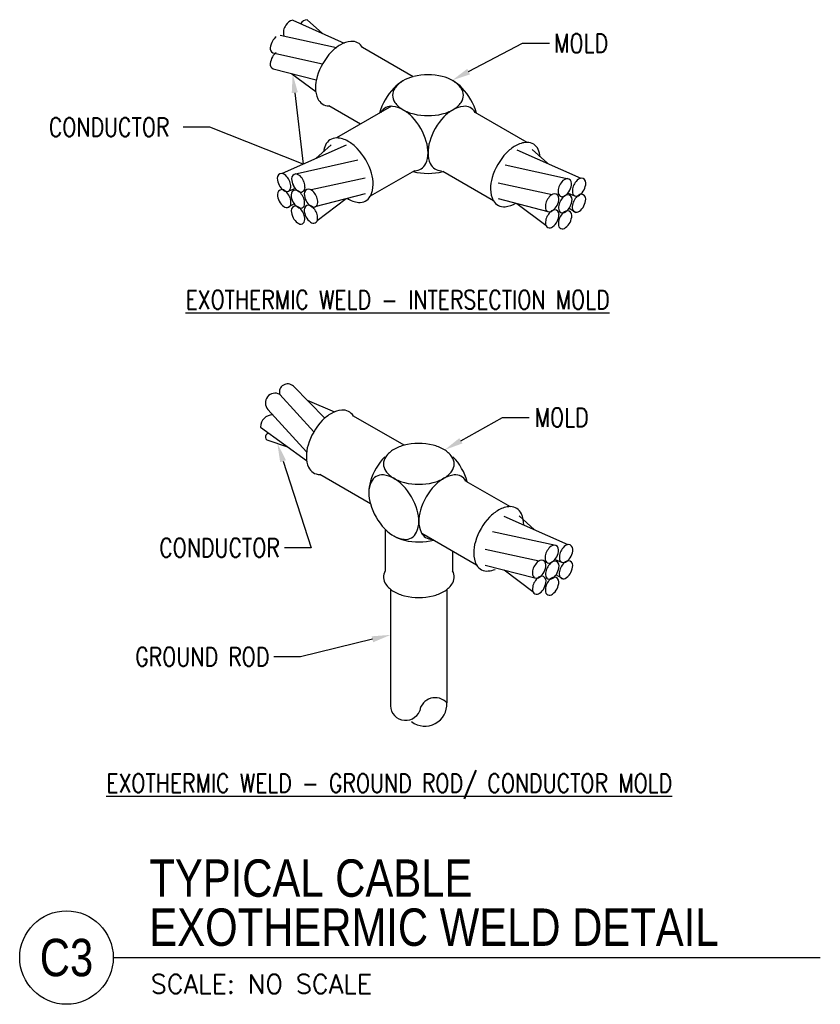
# Model space of a CAD drawing. Header units: inches. Extents: x 61.6 to 99, y -10.9 to 44.5.
# Tile 7 of 8: x 74.7 to 80.1, y 37.6 to 44.2. Entities that reach past the tile are written whole.
import ezdxf
from ezdxf import colors
from ezdxf.entities.mleader import LeaderData, LeaderLine
from ezdxf.enums import TextEntityAlignment as Align
from ezdxf.math import Vec2, Vec3

# ---------------------------------------------------------------- set-up
doc = ezdxf.new("R2010")
doc.units = ezdxf.units.IN
doc.header["$MEASUREMENT"] = 0
for name, color, linetype in [('E-ANNO-SYMB', 2, 'Continuous'), ('E-ANNO-TEXT', 2, 'Continuous'), ('E-DETL-GRPH', 3, 'Continuous')]:
    doc.layers.add(name, color=color, linetype=linetype)
doc.styles.add('Annotative', font='romans.shx', dxfattribs={"width": 0.8})
doc.styles.add('ROMANS', font='ROMANS.shx', dxfattribs={"width": 0.8})
doc.styles.add('Title', font='swiss.ttf', dxfattribs={"height": 0.25})

# ---------------------------------------------------------------- blocks, each defined once
blk = doc.blocks.new('*U9')
blk.add_line((0, 0), (4.7234, 0))
blk.add_circle((-0.3126, 0), 0.3126)
at = {"style": 'Title', "width": 0.8}
for tag, p, height in [('TITLE1', (0.2408, 0.4062), 0.25), ('SCALE', (0.25, -0.1768), 0.0984)]:
    blk.add_attdef(tag, p, '', height=height, dxfattribs=at)
blk.add_attdef('TITLE2', text='', height=0.25, dxfattribs=at).set_placement((0.2408, 0.3281), align=Align.TOP_LEFT)
blk.add_attdef('NUMBER', text='', height=0.25, dxfattribs=at).set_placement((-0.3126, 0), align=Align.MIDDLE_CENTER)

msp = doc.modelspace()

# ---------------------------------------------------------------- linework, layer by layer
at = {"layer": 'E-DETL-GRPH', "lineweight": -3}
for p, q in [((76.5621, 44.1875), (76.9053, 44.0348)), ((76.6584, 44.191), (76.7611, 44.099)), ((76.4794, 44.0877), (76.854, 44.0052)), ((76.4293, 43.9698), (76.7621, 43.8965)), ((77.3673, 43.8101), (77.0295, 44.0051)), ((76.4311, 43.8629), (76.7199, 43.7882)), ((76.5574, 43.8302), (76.7161, 43.7106)), ((77.0155, 43.493), (76.8042, 43.615)), ((77.2218, 43.6121), (76.8553, 43.4005)), ((78.1278, 43.371), (77.781, 43.5712)), ((76.9204, 43.353), (76.4923, 43.1625)), ((76.819, 43.3542), (76.7163, 43.2622)), ((78.0601, 43.322), (78.4863, 43.1323)), ((78.1615, 43.3232), (78.2642, 43.2311)), ((76.998, 43.2509), (76.572, 43.157)), ((77.3762, 43.1811), (77.0806, 43.0104)), ((77.9825, 43.2199), (78.4057, 43.1266)), ((77.0455, 43.1324), (76.6855, 43.0531)), ((77.9025, 42.9809), (77.5647, 43.1759)), ((76.5788, 43.063), (76.5368, 43.0443)), ((77.935, 43.1014), (78.2948, 43.0221)), ((77.0463, 43.0261), (76.7103, 42.9392)), ((76.9199, 42.9934), (76.7262, 42.8473)), ((77.9342, 42.9951), (78.2665, 42.9092)), ((78.4013, 43.0321), (78.4437, 43.0133)), ((76.5712, 42.961), (76.5251, 42.9344)), ((78.0605, 42.9624), (78.253, 42.8173)), ((78.4089, 42.9302), (78.456, 42.903)), ((76.567, 41.7401), (76.7761, 41.5273)), ((76.4754, 41.6863), (76.7034, 41.4367)), ((76.6585, 41.647), (76.8414, 41.5695)), ((76.3965, 41.5859), (76.6553, 41.3027)), ((77.3061, 41.3459), (76.9683, 41.5409)), ((76.3469, 41.4676), (76.6553, 41.2435)), ((76.3965, 41.3792), (76.5276, 41.3363)), ((77.0808, 40.9557), (76.743, 41.1508)), ((77.7198, 41.107), (78.0155, 40.9363)), ((77.9733, 40.8725), (78.3996, 40.6828)), ((78.0747, 40.8737), (78.1774, 40.7817)), ((77.1796, 40.7848), (77.1796, 40.5057)), ((77.4238, 40.7577), (77.7902, 40.5462)), ((77.8958, 40.7704), (78.319, 40.6772)), ((77.63, 40.6387), (77.63, 40.5057)), ((77.8482, 40.6519), (78.208, 40.5727)), ((77.8475, 40.5456), (78.1797, 40.4597)), ((78.3145, 40.5827), (78.3569, 40.5638)), ((77.9738, 40.5129), (78.1662, 40.3678)), ((78.3221, 40.4807), (78.3692, 40.4536)), ((77.216, 40.3834), (77.216, 39.6241)), ((77.5913, 40.3816), (77.5913, 39.6241))]:
    msp.add_line(p, q, dxfattribs=at)
for centre, radius, start, end in [((76.5778, 44.1184), 0.0709, 102.74378, 149.55313), ((76.6646, 44.1305), 0.0609, 95.86387, 146.13613), ((76.5829, 44.1042), 0.083, 142.89314, 195.10686), ((76.5471, 43.9844), 0.1363, 151.95736, 172.04264), ((76.511, 44.0016), 0.0963, 128.15818, 150.87811), ((76.9676, 43.8741), 0.1723, 95.65713, 120), ((76.9587, 43.9643), 0.0817, 30, 95.65714), ((76.4446, 43.9987), 0.0328, 172.04264, 242.06137), ((76.5108, 43.8957), 0.0963, 128.15818, 150.87811), ((77.1165, 43.6948), 0.4077, 136.55052, 163.4495), ((77.0164, 43.7896), 0.2699, 120, 136.55052), ((76.5469, 43.8785), 0.1363, 151.95736, 172.04264), ((76.4445, 43.8928), 0.0328, 172.04264, 245.95736), ((76.9843, 43.7341), 0.2699, 163.44948, 180), ((77.4339, 43.5485), 0.2699, 104.29568, 136.55051), ((77.3852, 43.633), 0.1723, 120, 144.34287), ((77.466, 43.4145), 0.4077, 76.55053, 103.44948), ((77.4981, 43.5485), 0.2699, 43.44948, 76.55054), ((77.5468, 43.633), 0.1723, 35.65713, 60), ((76.8868, 43.7341), 0.1723, 180, 204.34287), ((77.534, 43.4537), 0.4077, 136.55052, 164.01106), ((77.3115, 43.6859), 0.0817, 144.34287, 215.65713), ((77.6205, 43.6859), 0.0817, 324.34287, 35.65709), ((77.398, 43.4537), 0.4077, 15.98894, 43.44945), ((76.8042, 43.6967), 0.0817, 204.34287, 270), ((77.2218, 43.5304), 0.0817, 84.34287, 150.00001), ((77.2128, 43.4402), 0.1723, 60, 84.34287), ((77.3852, 43.7387), 0.1723, 215.65713, 240), ((77.164, 43.3557), 0.2699, 43.44948, 60), ((77.4339, 43.8232), 0.2699, 240, 256.55052), ((77.4981, 43.8232), 0.2699, 283.44948, 300), ((77.768, 43.3557), 0.2699, 120, 136.55052), ((77.5468, 43.7387), 0.1723, 300, 324.34287), ((77.7192, 43.4402), 0.1723, 95.65713, 120), ((77.7102, 43.5304), 0.0817, 30, 95.65714), ((77.064, 43.2609), 0.4077, 16.55052, 43.44945), ((77.466, 43.9572), 0.4077, 256.55052, 283.4495), ((77.868, 43.2609), 0.4077, 136.55052, 163.4495), ((76.8553, 43.3188), 0.0817, 90, 155.65711), ((76.8464, 43.2286), 0.1723, 60, 86.91826), ((76.7976, 43.1441), 0.2699, 43.44948, 60), ((77.1961, 43.3002), 0.2699, 0, 16.55052), ((77.7359, 43.3002), 0.2699, 163.44948, 180), ((76.9379, 43.2815), 0.1723, 155.65713, 171.08167), ((76.6975, 43.0493), 0.4077, 16.55052, 43.44945), ((78.1855, 43.1146), 0.2699, 120, 136.55052), ((78.1367, 43.1991), 0.1723, 93.08174, 120), ((78.1278, 43.2893), 0.0817, 24.34287, 89.99998), ((78.0452, 43.252), 0.1723, 7.42917, 24.34287), ((77.2937, 43.3002), 0.1723, 335.65713, 0), ((77.6383, 43.3002), 0.1723, 180, 204.34287), ((78.2856, 43.0198), 0.4077, 136.55052, 163.4495), ((77.3762, 43.2628), 0.0817, 270, 335.65713), ((77.5558, 43.2628), 0.0817, 204.34287, 270), ((76.4898, 43.1326), 0.0307, 92.40213, 182.40213), ((76.5736, 43.1361), 0.1145, 182.40213, 206.40213), ((76.4789, 43.108), 0.0561, 36.71289, 80.09137), ((76.407, 43.0479), 0.1498, 24.20963, 38.70911), ((76.5851, 43.1293), 0.0307, 92.40213, 182.40213), ((76.6689, 43.1328), 0.1145, 182.40213, 206.40213), ((76.5742, 43.1047), 0.0561, 36.71289, 80.09137), ((76.5023, 43.0446), 0.1498, 24.20963, 38.70911), ((76.8297, 43.0886), 0.2699, 0, 16.55052), ((77.466, 43.5715), 0.4077, 255.98894, 284.01105), ((78.1534, 43.0591), 0.2699, 163.44948, 180), ((78.4055, 43.0735), 0.0561, 99.90863, 143.28711), ((78.3946, 43.098), 0.0307, 357.59787, 87.59787), ((78.5008, 43.0768), 0.0561, 99.90863, 143.28711), ((78.4899, 43.1013), 0.0307, 357.59787, 87.59787), ((76.4908, 43.0247), 0.0307, 92.40213, 182.40213), ((76.5532, 43.126), 0.0919, 206.40213, 235.80137), ((76.4798, 43.0002), 0.0561, 36.71289, 80.09137), ((76.5212, 43.07), 0.0279, 225.63302, 5.17124), ((76.4494, 43.0766), 0.0996, 357.65369, 19.15057), ((76.5821, 43.0215), 0.0307, 92.40213, 182.40213), ((76.6486, 43.1227), 0.0919, 206.40213, 235.80137), ((76.5712, 42.9969), 0.0561, 36.71289, 80.09137), ((76.6165, 43.0667), 0.0279, 225.63302, 5.17124), ((76.5447, 43.0733), 0.0996, 357.65369, 19.15057), ((76.6699, 43.0282), 0.0307, 92.40213, 182.40213), ((76.659, 43.0037), 0.0561, 36.71289, 80.09137), ((76.9272, 43.0886), 0.1723, 333.08174, 0), ((78.0559, 43.0591), 0.1723, 180, 206.91826), ((78.435, 43.042), 0.0996, 160.84943, 182.34631), ((78.4774, 43.0133), 0.1498, 141.29089, 155.79037), ((78.3311, 43.0914), 0.0919, 304.19863, 333.59787), ((78.3108, 43.1015), 0.1145, 333.59787, 357.59787), ((78.5303, 43.0454), 0.0996, 160.84943, 182.34631), ((78.5727, 43.0166), 0.1498, 141.29089, 155.79037), ((78.4265, 43.0948), 0.0919, 304.19863, 333.59787), ((78.4061, 43.1049), 0.1145, 333.59787, 357.59787), ((76.5745, 43.0283), 0.1145, 182.40213, 206.40213), ((76.4079, 42.94), 0.1498, 24.20963, 38.70911), ((76.4504, 42.9688), 0.0996, 357.65369, 19.15057), ((76.6659, 43.025), 0.1145, 182.40213, 206.40213), ((76.4993, 42.9368), 0.1498, 24.20963, 38.70911), ((76.5417, 42.9655), 0.0996, 357.65369, 19.15057), ((76.7537, 43.0318), 0.1145, 182.40213, 206.40213), ((76.7333, 43.0217), 0.0919, 206.40213, 235.80137), ((76.587, 42.9435), 0.1498, 24.20963, 38.70911), ((76.6295, 42.9723), 0.0996, 357.65369, 19.15057), ((77.0187, 43.1414), 0.1723, 237.96612, 264.34287), ((77.0098, 43.0513), 0.0817, 264.34287, 330.00003), ((77.9733, 43.0218), 0.0817, 210, 275.65716), ((78.3927, 42.9123), 0.1498, 141.29089, 155.79037), ((78.3207, 42.9724), 0.0561, 99.90863, 143.28711), ((78.3098, 42.997), 0.0307, 357.59787, 87.59787), ((78.226, 43.0005), 0.1145, 333.59787, 357.59787), ((78.3632, 43.0355), 0.0279, 174.82876, 314.36698), ((78.4804, 42.9055), 0.1498, 141.29089, 155.79037), ((78.4085, 42.9656), 0.0561, 99.90863, 143.28711), ((78.3976, 42.9902), 0.0307, 357.59787, 87.59787), ((78.3138, 42.9937), 0.1145, 333.59787, 357.59787), ((78.4585, 43.0388), 0.0279, 174.82876, 314.36698), ((78.5718, 42.9088), 0.1498, 141.29089, 155.79037), ((78.4999, 42.9689), 0.0561, 99.90863, 143.28711), ((78.4889, 42.9935), 0.0307, 357.59787, 87.59787), ((78.4052, 42.997), 0.1145, 333.59787, 357.59787), ((76.5542, 43.0182), 0.0919, 206.40213, 235.80137), ((76.5221, 42.9622), 0.0279, 225.63302, 5.17124), ((76.5834, 42.915), 0.0307, 92.40213, 182.40213), ((76.6456, 43.0149), 0.0919, 206.40213, 235.80137), ((76.5725, 42.8904), 0.0561, 36.71289, 80.09137), ((76.6135, 42.9589), 0.0279, 225.63302, 5.17124), ((76.5005, 42.8303), 0.1498, 24.20963, 38.70911), ((76.6692, 42.9209), 0.0307, 92.40213, 182.40213), ((76.753, 42.9244), 0.1145, 182.40213, 206.40213), ((76.6583, 42.8963), 0.0561, 36.71289, 80.09137), ((76.7013, 42.9657), 0.0279, 225.63302, 5.17124), ((76.5863, 42.8362), 0.1498, 24.20963, 38.70911), ((77.9644, 43.1119), 0.1723, 275.65713, 301.05401), ((78.3502, 42.941), 0.0996, 160.84943, 182.34631), ((78.2784, 42.9344), 0.0279, 174.82876, 314.36698), ((78.3214, 42.8651), 0.0561, 99.90863, 143.28711), ((78.2464, 42.9904), 0.0919, 304.19863, 333.59787), ((78.3105, 42.8896), 0.0307, 357.59787, 87.59787), ((78.438, 42.9342), 0.0996, 160.84943, 182.34631), ((78.3662, 42.9276), 0.0279, 174.82876, 314.36698), ((78.3341, 42.9836), 0.0919, 304.19863, 333.59787), ((78.4576, 42.9309), 0.0279, 174.82876, 314.36698), ((78.5293, 42.9375), 0.0996, 160.84943, 182.34631), ((78.4255, 42.9869), 0.0919, 304.19863, 333.59787), ((76.6671, 42.9185), 0.1145, 182.40213, 206.40213), ((76.6468, 42.9084), 0.0919, 206.40213, 235.80137), ((76.6147, 42.8524), 0.0279, 225.63302, 5.17124), ((76.543, 42.859), 0.0996, 357.65369, 19.15057), ((76.7326, 42.9143), 0.0919, 206.40213, 235.80137), ((76.7005, 42.8583), 0.0279, 225.63302, 5.17124), ((76.6288, 42.8649), 0.0996, 357.65369, 19.15057), ((78.3509, 42.8337), 0.0996, 160.84943, 182.34631), ((78.3934, 42.8049), 0.1498, 141.29089, 155.79037), ((78.2267, 42.8931), 0.1145, 333.59787, 357.59787), ((78.4367, 42.8277), 0.0996, 160.84943, 182.34631), ((78.4792, 42.799), 0.1498, 141.29089, 155.79037), ((78.4072, 42.8591), 0.0561, 99.90863, 143.28711), ((78.3963, 42.8837), 0.0307, 357.59787, 87.59787), ((78.3126, 42.8872), 0.1145, 333.59787, 357.59787), ((78.2792, 42.8271), 0.0279, 174.82876, 314.36698), ((78.2471, 42.8831), 0.0919, 304.19863, 333.59787), ((78.365, 42.8211), 0.0279, 174.82876, 314.36698), ((78.3329, 42.8771), 0.0919, 304.19863, 333.59787), ((76.5279, 41.7017), 0.0548, 44.494, 196.36091), ((76.4443, 41.6295), 0.0647, 61.27596, 222.42315), ((76.4292, 41.4676), 0.0824, 90, 180), ((76.9552, 41.3254), 0.2699, 120, 136.55052), ((76.9064, 41.4099), 0.1723, 95.65713, 120), ((76.8975, 41.5), 0.0817, 30, 95.65714), ((77.0553, 41.2306), 0.4077, 136.55052, 163.4495), ((76.4039, 41.4018), 0.0238, 88.13347, 251.86653), ((76.9231, 41.2699), 0.2699, 163.44948, 180), ((77.3727, 41.0843), 0.2699, 103.44948, 120), ((77.4048, 40.9503), 0.4077, 76.55052, 104.01103), ((77.4369, 41.0843), 0.2699, 60, 76.55052), ((76.8256, 41.2699), 0.1723, 180, 204.34287), ((77.4728, 40.9895), 0.4077, 136.55052, 163.4495), ((77.2503, 41.2216), 0.0817, 144.34287, 215.65713), ((77.3239, 41.1688), 0.1723, 120, 144.34287), ((77.4856, 41.1688), 0.1723, 35.65713, 60), ((77.5593, 41.2216), 0.0817, 324.34287, 35.65709), ((77.3368, 40.9895), 0.4077, 15.98894, 43.44945), ((76.743, 41.2325), 0.0817, 204.34287, 270), ((77.1605, 41.0661), 0.0817, 84.34287, 155.65711), ((77.1516, 40.976), 0.1723, 60, 84.34287), ((77.3239, 41.2745), 0.1723, 215.65713, 240), ((77.4856, 41.2745), 0.1723, 300, 324.34287), ((77.658, 40.976), 0.1723, 95.65713, 120), ((77.649, 41.0661), 0.0817, 30, 95.65714), ((77.3407, 41.0288), 0.2699, 163.44948, 196.55054), ((77.2431, 41.0288), 0.1723, 155.65713, 180), ((77.3727, 41.359), 0.2699, 240, 256.55052), ((77.1028, 40.8915), 0.2699, 43.44948, 60), ((77.0028, 40.7967), 0.4077, 16.55052, 43.44945), ((77.4048, 41.493), 0.4077, 256.55052, 283.4495), ((77.8068, 40.7967), 0.4077, 136.55052, 163.4495), ((77.4369, 41.359), 0.2699, 283.44948, 300), ((77.7068, 40.8915), 0.2699, 120, 136.55052), ((77.4728, 41.0681), 0.4077, 195.98894, 223.44947), ((77.1349, 40.8359), 0.2699, 0, 16.55052), ((77.6747, 40.8359), 0.2699, 163.44948, 180), ((78.0732, 40.6799), 0.2699, 120, 136.55052), ((78.0244, 40.7644), 0.1723, 93.08174, 120), ((78.0155, 40.8546), 0.0817, 24.34287, 89.99998), ((77.9329, 40.8172), 0.1723, 358.86103, 24.34287), ((77.2325, 40.8359), 0.1723, 335.65713, 0), ((77.5771, 40.8359), 0.1723, 180, 204.34287), ((78.1733, 40.5851), 0.4077, 136.55052, 163.4495), ((77.3727, 40.9733), 0.2699, 224.29568, 256.5505), ((77.315, 40.7986), 0.0817, 264.34287, 335.65713), ((77.4946, 40.7986), 0.0817, 204.34287, 270), ((77.3239, 40.8888), 0.1723, 240, 264.34287), ((77.4048, 41.1073), 0.4077, 256.55052, 284.01105), ((78.0411, 40.6244), 0.2699, 163.44948, 180), ((78.3188, 40.624), 0.0561, 99.90863, 143.28711), ((78.3078, 40.6485), 0.0307, 357.59787, 87.59787), ((78.4141, 40.6273), 0.0561, 99.90863, 143.28711), ((78.4031, 40.6519), 0.0307, 357.59787, 87.59787), ((77.9436, 40.6244), 0.1723, 180, 206.91826), ((78.3482, 40.5926), 0.0996, 160.84943, 182.34631), ((78.3907, 40.5638), 0.1498, 141.29089, 155.79037), ((78.2241, 40.6521), 0.1145, 333.59787, 357.59787), ((78.4435, 40.5959), 0.0996, 160.84943, 182.34631), ((78.486, 40.5672), 0.1498, 141.29089, 155.79037), ((78.3194, 40.6554), 0.1145, 333.59787, 357.59787), ((77.861, 40.587), 0.0817, 210, 275.65716), ((78.3059, 40.4628), 0.1498, 141.29089, 155.79037), ((78.234, 40.523), 0.0561, 99.90863, 143.28711), ((78.223, 40.5475), 0.0307, 357.59787, 87.59787), ((78.1393, 40.551), 0.1145, 333.59787, 357.59787), ((78.2765, 40.586), 0.0279, 174.82876, 314.36698), ((78.3937, 40.456), 0.1498, 141.29089, 155.79037), ((78.3218, 40.5162), 0.0561, 99.90863, 143.28711), ((78.2444, 40.642), 0.0919, 304.19863, 333.59787), ((78.3108, 40.5407), 0.0307, 357.59787, 87.59787), ((78.3718, 40.5893), 0.0279, 174.82876, 314.36698), ((78.4851, 40.4593), 0.1498, 141.29089, 155.79037), ((78.4131, 40.5195), 0.0561, 99.90863, 143.28711), ((78.3397, 40.6453), 0.0919, 304.19863, 333.59787), ((78.4022, 40.544), 0.0307, 357.59787, 87.59787), ((77.2503, 40.4649), 0.0817, 150, 215.65713), ((77.5593, 40.4649), 0.0817, 324.34287, 30), ((77.8521, 40.6772), 0.1723, 275.65713, 291.08167), ((78.2634, 40.4915), 0.0996, 160.84943, 182.34631), ((78.1917, 40.485), 0.0279, 174.82876, 314.36698), ((78.1596, 40.5409), 0.0919, 304.19863, 333.59787), ((78.2795, 40.4782), 0.0279, 174.82876, 314.36698), ((78.3512, 40.4848), 0.0996, 160.84943, 182.34631), ((78.2474, 40.5342), 0.0919, 304.19863, 333.59787), ((78.2271, 40.5442), 0.1145, 333.59787, 357.59787), ((78.4426, 40.4881), 0.0996, 160.84943, 182.34631), ((78.3708, 40.4815), 0.0279, 174.82876, 314.36698), ((78.3388, 40.5374), 0.0919, 304.19863, 333.59787), ((78.3184, 40.5475), 0.1145, 333.59787, 357.59787), ((77.3239, 40.5177), 0.1723, 215.65713, 240), ((77.4856, 40.5177), 0.1723, 300, 324.34287), ((78.2641, 40.3842), 0.0996, 160.84943, 182.34631), ((78.3066, 40.3555), 0.1498, 141.29089, 155.79037), ((78.2347, 40.4156), 0.0561, 99.90863, 143.28711), ((78.2237, 40.4402), 0.0307, 357.59787, 87.59787), ((78.14, 40.4437), 0.1145, 333.59787, 357.59787), ((78.3924, 40.3495), 0.1498, 141.29089, 155.79037), ((78.3205, 40.4097), 0.0561, 99.90863, 143.28711), ((78.3096, 40.4342), 0.0307, 357.59787, 87.59787), ((78.2258, 40.4377), 0.1145, 333.59787, 357.59787), ((77.3727, 40.6022), 0.2699, 240, 256.55052), ((77.4369, 40.6022), 0.2699, 283.44947, 300), ((78.1924, 40.3776), 0.0279, 174.82876, 314.36698), ((78.1603, 40.4336), 0.0919, 304.19863, 333.59787), ((78.3499, 40.3783), 0.0996, 160.84943, 182.34631), ((78.2782, 40.3717), 0.0279, 174.82876, 314.36698), ((78.2461, 40.4277), 0.0919, 304.19863, 333.59787), ((77.4048, 40.7363), 0.4077, 256.55052, 283.4495), ((77.3163, 39.609), 0.1015, 171.48873, 337.95938), ((77.4463, 39.6135), 0.1454, 231.86882, 4.16485), ((77.5136, 39.5541), 0.1046, 41.99217, 170.72507)]:
    msp.add_arc(centre, radius, start, end, dxfattribs=at)

# ---------------------------------------------------------------- block references
at = {"layer": 'E-ANNO-SYMB', "lineweight": -3}
ref = msp.add_blockref('*U9', (75.3634, 37.9216), dxfattribs=at)
ref.add_attrib('SCALE', 'SCALE: NO SCALE', dxfattribs={"layer": '0', "height": 0.125, "style": 'ROMANS'}).set_placement((75.6134, 37.7448), align=Align.MIDDLE_LEFT)
ref.add_attrib('NUMBER', 'C3', dxfattribs={"layer": '0', "height": 0.25, "style": 'Title', "width": 0.8}).set_placement((75.0509, 37.9216), align=Align.MIDDLE_CENTER)
ref.add_attrib('TITLE2', 'EXOTHERMIC WELD DETAIL', dxfattribs={"layer": '0', "height": 0.25, "style": 'Title', "width": 0.8}).set_placement((75.6042, 38.2497), align=Align.TOP_LEFT)
ref.add_attrib('TITLE1', 'TYPICAL CABLE', (75.6042, 38.3278), dxfattribs={"layer": '0', "height": 0.25, "style": 'Title', "width": 0.8})

# ---------------------------------------------------------------- texts
at = {"layer": 'E-ANNO-TEXT', "lineweight": -3, "char_height": 0.125, "attachment_point": 1, "line_spacing_factor": 0.938532, "style": 'Annotative'}
for s, insert, width in [('{\\LEXOTHERMIC WELD - INTERSECTION MOLD}', (75.8462, 42.3814), 3.741072), ('{\\LEXOTHERMIC WELD - GROUND ROD/ CONDUCTOR MOLD}', (75.3168, 39.1496), 4.602763)]:
    msp.add_mtext(s, dxfattribs=dict(at, insert=insert, width=width))

# ---------------------------------------------------------------- leaders
at = {"layer": 'E-ANNO-TEXT', "lineweight": -3}
ml = msp.add_multileader_mtext('Standard', dxfattribs=at)
ml.set_content('MOLD', color=256, style='Annotative')
ml.set_leader_properties(color=1, linetype='ByLayer', lineweight=-1)
ml.build(insert=Vec2(0, 0))
ml.multileader.update_dxf_attribs({"text_right_attachment_type": 3, "dogleg_length": 0.1786, "arrow_head_size": 0.125})
ctx = ml.context
ctx.base_point, ctx.char_height, ctx.arrow_head_size, ctx.landing_gap_size, ctx.plane_origin = Vec3(78.2768, 44.0332), 0.125, 0.125, 0.0312, Vec3(78.0982, 44.0332)
ctx.right_attachment = 3
notes = []
notes.append((ctx, [(0, (1, 1, 0), (78.0982, 44.0332), (1, 0), 0.1786, [(0, [(77.627, 43.7857)], 0, [])])]))
ctx.mtext.insert, ctx.mtext.flow_direction = Vec3(78.3081, 44.0957), 5
ml = msp.add_multileader_mtext('Standard', dxfattribs=at)
ml.set_content('CONDUCTOR', color=256, style='Annotative')
ml.set_leader_properties(color=1, linetype='ByLayer', lineweight=-1)
ml.build(insert=Vec2(0, 0))
ml.multileader.update_dxf_attribs({"text_right_attachment_type": 3, "dogleg_length": 0.1782, "arrow_head_size": 0.125})
ctx = ml.context
ctx.base_point, ctx.char_height, ctx.arrow_head_size, ctx.landing_gap_size, ctx.plane_origin = Vec3(74.9013, 43.4724), 0.125, 0.125, 0.0312, Vec3(76.1262, 43.4724)
ctx.right_attachment = 3
notes.append((ctx, [(0, (1, 1, 0), (76.0087, 43.4724), (-1, 0), 0.1782, [(1, [(76.5618, 43.8269), (76.6314, 43.2244)], 0, [])])]))
ctx.mtext.insert, ctx.mtext.flow_direction = Vec3(74.9326, 43.5349), 5
ml = msp.add_multileader_mtext('Standard', dxfattribs=at)
ml.set_content('MOLD', color=256, style='Annotative')
ml.set_leader_properties(color=1, linetype='ByLayer', lineweight=-1)
ml.build(insert=Vec2(0, 0))
ml.multileader.update_dxf_attribs({"text_right_attachment_type": 3, "dogleg_length": 0.1782, "arrow_head_size": 0.125})
ctx = ml.context
ctx.base_point, ctx.char_height, ctx.arrow_head_size, ctx.landing_gap_size, ctx.plane_origin = Vec3(78.1408, 41.5327), 0.125, 0.125, 0.0312, Vec3(77.9626, 41.5327)
ctx.right_attachment, ctx.text_align_type = 3, 2
notes.append((ctx, [(0, (1, 1, 0), (77.9626, 41.5327), (1, 0), 0.1782, [(0, [(77.577, 41.3149)], 0, [])])]))
ctx.mtext.insert, ctx.mtext.alignment, ctx.mtext.flow_direction = Vec3(78.5387, 41.5952), 3, 5
ml = msp.add_multileader_mtext('Standard', dxfattribs=at)
ml.set_content('CONDUCTOR', color=256, style='Annotative')
ml.set_leader_properties(color=1, linetype='ByLayer', lineweight=-1)
ml.build(insert=Vec2(0, 0))
ml.multileader.update_dxf_attribs({"text_right_attachment_type": 3, "dogleg_length": 0.1782, "arrow_head_size": 0.125})
ctx = ml.context
ctx.base_point, ctx.char_height, ctx.arrow_head_size, ctx.landing_gap_size, ctx.plane_origin = Vec3(75.5782, 40.6608), 0.125, 0.125, 0.0312, Vec3(76.544, 40.7513)
ctx.right_attachment, ctx.text_align_type = 3, 2
notes.append((ctx, [(1, (1, 1, 0), (76.6856, 40.6608), (-1, 0), 0.1782, [(0, [(76.4594, 41.3586)], 0, [])])]))
ctx.mtext.insert, ctx.mtext.alignment, ctx.mtext.flow_direction = Vec3(76.4761, 40.7233), 3, 5
ml = msp.add_multileader_mtext('Standard', dxfattribs=at)
ml.set_content('GROUND ROD', color=256, style='Annotative')
ml.set_leader_properties(color=1, linetype='ByLayer', lineweight=-1)
ml.build(insert=Vec2(0, 0))
ml.multileader.update_dxf_attribs({"text_right_attachment_type": 3, "dogleg_length": 0.1782, "arrow_head_size": 0.125})
ctx = ml.context
ctx.base_point, ctx.char_height, ctx.arrow_head_size, ctx.landing_gap_size, ctx.plane_origin = Vec3(75.3839, 39.9321), 0.125, 0.125, 0.0312, Vec3(76.7326, 39.9321)
ctx.right_attachment, ctx.text_align_type = 3, 2
notes.append((ctx, [(0, (1, 1, 0), (76.6151, 39.9321), (-1, 0), 0.1782, [(0, [(77.216, 40.0786)], 0, [])])]))
ctx.mtext.insert, ctx.mtext.alignment, ctx.mtext.flow_direction = Vec3(76.4056, 39.9946), 3, 5
for ctx, leaders in notes:
    for number, flags, end, landing, length, lines in leaders:
        leader = LeaderData()
        leader.index, (leader.has_last_leader_line, leader.has_dogleg_vector, leader.attachment_direction) = number, flags
        leader.last_leader_point, leader.dogleg_vector, leader.dogleg_length = Vec3(end), Vec3(landing), length
        for number, points, colour, breaks in lines:
            line = LeaderLine()
            line.index, line.vertices, line.color, line.breaks = number, Vec3.list(points), colors.encode_raw_color(colour), breaks
            leader.lines.append(line)
        ctx.leaders.append(leader)

doc.saveas('drawing.dxf')
